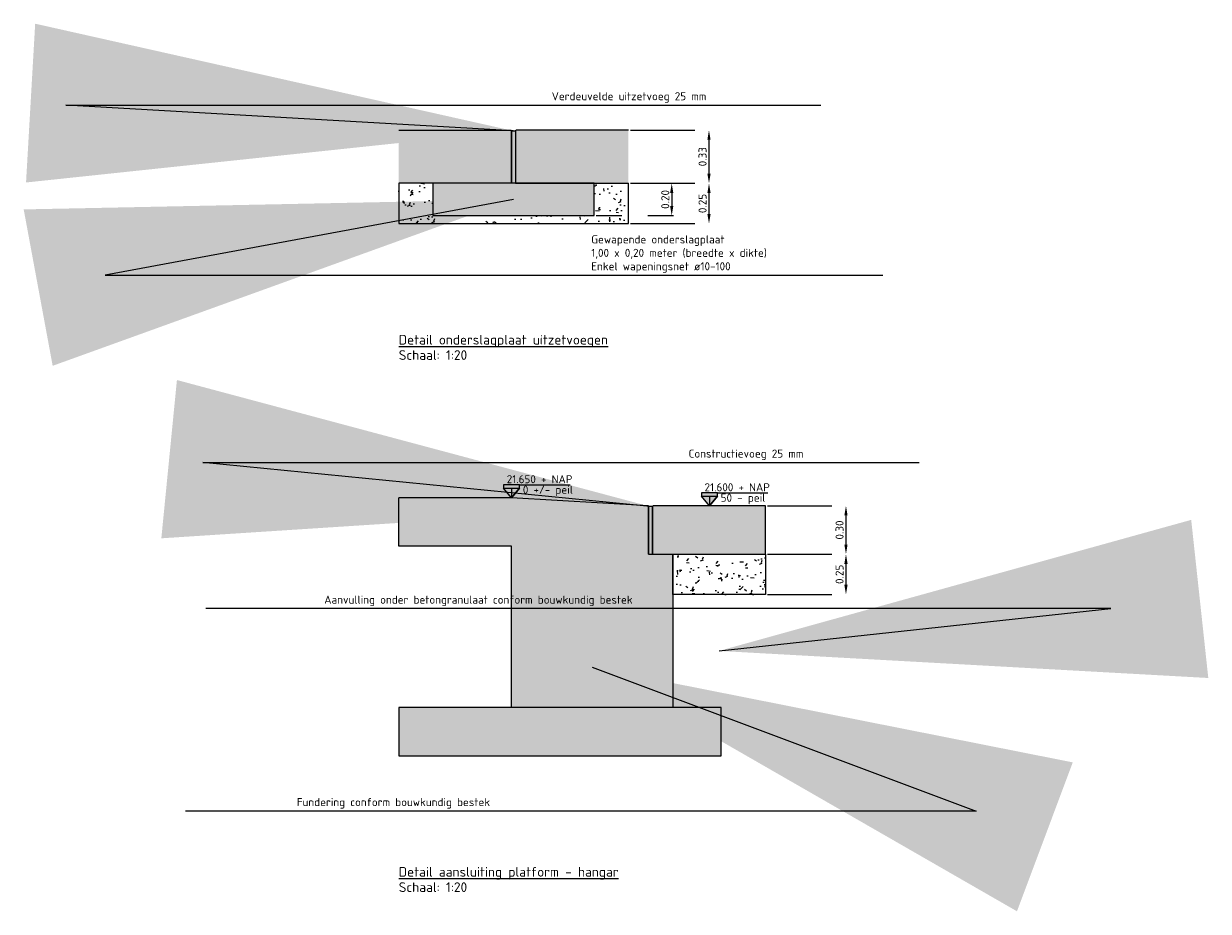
# Model space of a CAD drawing. Header units: metres. Extents: x 175829 to 176206141, y 407048 to 407918896.
# Tile 243 of 256: x 180700.82 to 180708.17, y 407262.99 to 407268.5. Entities that reach past the tile are written whole.
import ezdxf

# ---------------------------------------------------------------- set-up
doc = ezdxf.new("R2010")
doc.units = ezdxf.units.M
doc.header["$LTSCALE"] = 0.2
doc.header["$PDMODE"] = 3
doc.header["$PDSIZE"] = 1
for name, pattern in [('ACAD_ISO06W100', [36, 24, -3, 0, -3, 0, -3, 0, -3]), ('ACAD_ISO08W100', [36, 24, -3, 6, -3]), ('XX-HIDDEN', [4, 2, -2])]:
    doc.linetypes.add(name, pattern=pattern)
doc.layers.add('B-WE-VH-GRONDWERK_BETONGRANULAAT_S&R-G', color=254, linetype='Continuous', lineweight=18)
doc.layers.add('N-WE-VH-BETONVERHARDING_330mm_PLATFORM-S&R-A', color=7, linetype='Continuous', true_color=0xf0f0f0)
for name, color, linetype in [('N-WE-VH-BETONVERHARDING_330mm_PLATFORM-S&R-G', 3, 'Continuous'), ('N-WE-VH-BETONVERHARDING_MOLGOTEN_PLATFORM-S&R-G', 3, 'Continuous'), ('N-WE-VH-CO-VOEGEN_BETONVERHARDING_UITZET_CONSTRUCTIEVOEG-G', 254, 'ACAD_ISO08W100'), ('N-WE-VH-CO-VOEGEN_BETONVERHARDING_VERDEUVELDE_UITZETVOEG-G', 254, 'ACAD_ISO06W100'), ('N-WE-VH-CO-VOEGEN_BETONVERHARDING_VERDEUVELDE_UITZETVOEG_ONDERSLAGPLAAT-A', 151, 'Continuous'), ('N-WE-VH-CO-VOEGEN_BETONVERHARDING_VERDEUVELDE_UITZETVOEG_ONDERSLAGPLAAT-G', 151, 'Continuous'), ('X-BOUWKUNDIG-CO_FUNDERING_HANGAARS-A', 252, 'Continuous'), ('X-BOUWKUNDIG-CO_FUNDERING_HANGAARS-G', 3, 'Continuous'), ('X-HOOGTES-XX_HOOGTE_BETONVERHARDING_AFGEWERKT-T', 7, 'Continuous'), ('X-XX-AL-TEKSTEN_LEGENTA-T', 7, 'Continuous')]:
    doc.layers.add(name, color=color, linetype=linetype)
doc.styles.add('NLCS 2.5 mm', font='isocpeur.ttf', dxfattribs={"height": 2.5})
doc.styles.add('RVB 5.0 mm IT', font='isocpeur.ttf', dxfattribs={"height": 5})
doc.dimstyles.new('NLCS-ARROW', dxfattribs={"dimtxt": 2.5, "dimasz": 3, "dimexe": 1.25, "dimexo": 0.625, "dimgap": 0.75, "dimtad": 1, "dimzin": 0, "dimdsep": 46, "dimtxsty": 'NLCS 2.5 mm', "dimcen": 0, "dimdle": 1, "dimclrd": 1, "dimclre": 251, "dimclrt": 7, "dimazin": 0, "dimtfac": 1, "dimtmove": 1, "dimatfit": 3, "dimfxl": 1, "dimtfillclr": 7, "dimtolj": 1, "dimtzin": 0, "dimarcsym": 0})

# ---------------------------------------------------------------- blocks, each defined once
blk = doc.blocks.new('*D21')
at = {"layer": 'Defpoints', "color": 0, "transparency": 16777216}
for p in [(180704.5699, 407267.8361), (180704.5699, 407267.5061), (180705.0699, 407267.5061)]:
    blk.add_point(p, dxfattribs=at)
at = {"layer": 'X-XX-AL-TEKSTEN_LEGENTA-T', "color": 251, "linetype": 'XX-HIDDEN', "lineweight": -2, "transparency": 16777216}
for p, q in [((180704.5824, 407267.8361), (180705.0949, 407267.8361)), ((180704.5824, 407267.5061), (180705.0949, 407267.5061))]:
    blk.add_line(p, q, dxfattribs=at)
at = {"layer": 'X-XX-AL-TEKSTEN_LEGENTA-T', "color": 1, "lineweight": -2, "transparency": 16777216}
blk.add_line((180705.0699, 407267.7761), (180705.0699, 407267.5661), dxfattribs=at)
at = {"layer": 'X-XX-AL-TEKSTEN_LEGENTA-T', "color": 1, "transparency": 16777216}
for points in [[(180705.0599, 407267.7761), (180705.0799, 407267.7761), (180705.0699, 407267.8361)], [(180705.0599, 407267.5661), (180705.0799, 407267.5661), (180705.0699, 407267.5061)]]:
    blk.add_solid(points, dxfattribs=at)
at = {"layer": 'X-XX-AL-TEKSTEN_LEGENTA-T', "color": 7, "transparency": 16777216, "insert": (180705.0299, 407267.6711), "char_height": 0.05, "attachment_point": 5, "rotation": 90, "style": 'NLCS 2.5 mm'}
blk.add_mtext('\\A1;0.33', dxfattribs=at)
blk = doc.blocks.new('*D22')
at = {"layer": 'Defpoints', "color": 0, "ltscale": 0.4, "transparency": 16777216}
for p in [(180704.5699, 407267.5061), (180704.3574, 407267.3061), (180704.8386, 407267.3061)]:
    blk.add_point(p, dxfattribs=at)
at = {"layer": 'N-WE-VH-CO-VOEGEN_BETONVERHARDING_VERDEUVELDE_UITZETVOEG-G', "color": 251, "linetype": 'XX-HIDDEN', "lineweight": -2, "ltscale": 0.4, "transparency": 16777216}
for p, q in [((180704.5824, 407267.5061), (180704.8636, 407267.5061)), ((180704.3699, 407267.3061), (180704.8636, 407267.3061))]:
    blk.add_line(p, q, dxfattribs=at)
at = {"layer": 'N-WE-VH-CO-VOEGEN_BETONVERHARDING_VERDEUVELDE_UITZETVOEG-G', "color": 1, "lineweight": -2, "ltscale": 0.4, "transparency": 16777216}
blk.add_line((180704.8386, 407267.4461), (180704.8386, 407267.3661), dxfattribs=at)
at = {"layer": 'N-WE-VH-CO-VOEGEN_BETONVERHARDING_VERDEUVELDE_UITZETVOEG-G', "color": 1, "ltscale": 0.4, "transparency": 16777216}
for points in [[(180704.8286, 407267.4461), (180704.8486, 407267.4461), (180704.8386, 407267.5061)], [(180704.8286, 407267.3661), (180704.8486, 407267.3661), (180704.8386, 407267.3061)]]:
    blk.add_solid(points, dxfattribs=at)
at = {"layer": 'N-WE-VH-CO-VOEGEN_BETONVERHARDING_VERDEUVELDE_UITZETVOEG-G', "color": 7, "ltscale": 0.4, "transparency": 16777216, "insert": (180704.7986, 407267.4061), "char_height": 0.05, "attachment_point": 5, "rotation": 90, "style": 'NLCS 2.5 mm'}
blk.add_mtext('\\A1;0.20', dxfattribs=at)
blk = doc.blocks.new('*D23')
at = {"layer": 'Defpoints', "color": 0, "transparency": 16777216}
for p in [(180704.5699, 407267.5061), (180704.5699, 407267.2561), (180705.0699, 407267.2561)]:
    blk.add_point(p, dxfattribs=at)
at = {"layer": 'X-XX-AL-TEKSTEN_LEGENTA-T', "color": 251, "linetype": 'XX-HIDDEN', "lineweight": -2, "transparency": 16777216}
for p, q in [((180704.5824, 407267.5061), (180705.0949, 407267.5061)), ((180704.5824, 407267.2561), (180705.0949, 407267.2561))]:
    blk.add_line(p, q, dxfattribs=at)
at = {"layer": 'X-XX-AL-TEKSTEN_LEGENTA-T', "color": 1, "lineweight": -2, "transparency": 16777216}
blk.add_line((180705.0699, 407267.4461), (180705.0699, 407267.3161), dxfattribs=at)
at = {"layer": 'X-XX-AL-TEKSTEN_LEGENTA-T', "color": 1, "transparency": 16777216}
for points in [[(180705.0599, 407267.4461), (180705.0799, 407267.4461), (180705.0699, 407267.5061)], [(180705.0599, 407267.3161), (180705.0799, 407267.3161), (180705.0699, 407267.2561)]]:
    blk.add_solid(points, dxfattribs=at)
at = {"layer": 'X-XX-AL-TEKSTEN_LEGENTA-T', "color": 7, "transparency": 16777216, "insert": (180705.0299, 407267.3811), "char_height": 0.05, "attachment_point": 5, "rotation": 90, "style": 'NLCS 2.5 mm'}
blk.add_mtext('\\A1;0.25', dxfattribs=at)
blk = doc.blocks.new('*D24')
at = {"layer": 'Defpoints', "color": 0, "transparency": 16777216}
for p in [(180705.4199, 407265.5061), (180705.4199, 407265.2061), (180705.9199, 407265.2061)]:
    blk.add_point(p, dxfattribs=at)
at = {"layer": 'X-XX-AL-TEKSTEN_LEGENTA-T', "color": 251, "linetype": 'XX-HIDDEN', "lineweight": -2, "transparency": 16777216}
for p, q in [((180705.4324, 407265.5061), (180705.9449, 407265.5061)), ((180705.4324, 407265.2061), (180705.9449, 407265.2061))]:
    blk.add_line(p, q, dxfattribs=at)
at = {"layer": 'X-XX-AL-TEKSTEN_LEGENTA-T', "color": 1, "lineweight": -2, "transparency": 16777216}
blk.add_line((180705.9199, 407265.4461), (180705.9199, 407265.2661), dxfattribs=at)
at = {"layer": 'X-XX-AL-TEKSTEN_LEGENTA-T', "color": 1, "transparency": 16777216}
for points in [[(180705.9099, 407265.4461), (180705.9299, 407265.4461), (180705.9199, 407265.5061)], [(180705.9099, 407265.2661), (180705.9299, 407265.2661), (180705.9199, 407265.2061)]]:
    blk.add_solid(points, dxfattribs=at)
at = {"layer": 'X-XX-AL-TEKSTEN_LEGENTA-T', "color": 7, "transparency": 16777216, "insert": (180705.8799, 407265.3561), "char_height": 0.05, "attachment_point": 5, "rotation": 90, "style": 'NLCS 2.5 mm'}
blk.add_mtext('\\A1;0.30', dxfattribs=at)
blk = doc.blocks.new('*D25')
at = {"layer": 'Defpoints', "color": 0, "transparency": 16777216}
for p in [(180705.4199, 407265.2061), (180705.4199, 407264.9561), (180705.9199, 407264.9561)]:
    blk.add_point(p, dxfattribs=at)
at = {"layer": 'X-XX-AL-TEKSTEN_LEGENTA-T', "color": 251, "linetype": 'XX-HIDDEN', "lineweight": -2, "transparency": 16777216}
for p, q in [((180705.4324, 407265.2061), (180705.9449, 407265.2061)), ((180705.4324, 407264.9561), (180705.9449, 407264.9561))]:
    blk.add_line(p, q, dxfattribs=at)
at = {"layer": 'X-XX-AL-TEKSTEN_LEGENTA-T', "color": 1, "lineweight": -2, "transparency": 16777216}
blk.add_line((180705.9199, 407265.1461), (180705.9199, 407265.0161), dxfattribs=at)
at = {"layer": 'X-XX-AL-TEKSTEN_LEGENTA-T', "color": 1, "transparency": 16777216}
for points in [[(180705.9099, 407265.1461), (180705.9299, 407265.1461), (180705.9199, 407265.2061)], [(180705.9099, 407265.0161), (180705.9299, 407265.0161), (180705.9199, 407264.9561)]]:
    blk.add_solid(points, dxfattribs=at)
at = {"layer": 'X-XX-AL-TEKSTEN_LEGENTA-T', "color": 7, "transparency": 16777216, "insert": (180705.8799, 407265.0811), "char_height": 0.05, "attachment_point": 5, "rotation": 90, "style": 'NLCS 2.5 mm'}
blk.add_mtext('\\A1;0.25', dxfattribs=at)

msp = doc.modelspace()

# ---------------------------------------------------------------- hatches: boundary and pattern name
at = {"layer": 'B-WE-VH-GRONDWERK_BETONGRANULAAT_S&R-G', "transparency": 33554559}
h = msp.add_hatch(dxfattribs=at)
h.set_pattern_fill('AR-CONC', color=256, scale=0.001)
h.set_pattern_definition([(50, (-0.97246, 0.47364), (0.182184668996, -0.01593908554), [0.01905, -0.20955]), (355, (-0.97246, 0.47364), (-0.035243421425, 0.19105684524), [0.01524, -0.16764058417]), (100.4514447, (-0.95727, 0.47231), (0.14694124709, 0.17511775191), [0.0161900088, -0.1780902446]), (46.1842, (-0.97246, 0.52444), (0.27107904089, -0.04204232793), [0.028575, -0.314325]), (96.63555761, (-0.94987, 0.52094), (0.23740413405, 0.2474261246), [0.02428502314, -0.26713560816]), (351.18415117, (-0.97246, 0.52444), (0.23740413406, 0.24742612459), [0.02285996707, -0.25145973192]), (21, (-0.94706, 0.51174), (0.15161439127, -0.102265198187), [0.01905, -0.20955]), (326, (-0.94706, 0.51174), (0.06180202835, 0.18418796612), [0.01524, -0.16764]), (71.451445, (-0.93442, 0.50322), (0.21341641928, 0.081922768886), [0.0161900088, -0.1780899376]), (37.5, (-0.972456, 0.47364), (0.003088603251, 0.084555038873), [0, -0.165608, 0, -0.17018, 0, -0.168275]), (7.5, (-0.97246, 0.47364), (0.06681966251, 0.100180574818), [0, -0.097028, 0, -0.161798, 0, -0.064135]), (327.5, (-1.0291, 0.47364), (0.135590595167, -0.005728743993), [0, -0.0635, 0, -0.19812, 0, -0.26289]), (317.5, (-1.0545, 0.47364), (0.148129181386, 0.025426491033), [0, -0.08255, 0, -0.131572, 0, -0.18669])])
h.paths.add_polyline_path([(180703.3574, 407267.5061), (180703.1449, 407267.5061), (180703.1449, 407267.2561), (180704.5699, 407267.2561), (180704.5699, 407267.5061), (180704.3574, 407267.5061), (180704.3574, 407267.3061), (180703.3574, 407267.3061)])
h = msp.add_hatch(dxfattribs=at)
h.set_pattern_fill('AR-CONC', color=256, scale=0.001)
h.set_pattern_definition([(50, (-1.93924, 1.05527), (0.182184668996, -0.01593908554), [0.01905, -0.20955]), (355, (-1.93924, 1.05527), (-0.035243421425, 0.19105684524), [0.01524, -0.16764058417]), (100.4514447, (-1.92405, 1.05394), (0.14694124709, 0.17511775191), [0.0161900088, -0.1780902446]), (46.1842, (-1.93924, 1.10607), (0.27107904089, -0.04204232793), [0.028575, -0.314325]), (96.63555761, (-1.91665, 1.10257), (0.23740413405, 0.2474261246), [0.02428502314, -0.26713560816]), (351.18415117, (-1.93924, 1.10607), (0.23740413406, 0.24742612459), [0.02285996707, -0.25145973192]), (21, (-1.91384, 1.09337), (0.15161439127, -0.102265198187), [0.01905, -0.20955]), (326, (-1.91384, 1.09337), (0.06180202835, 0.18418796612), [0.01524, -0.16764]), (71.451445, (-1.9012, 1.08485), (0.21341641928, 0.081922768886), [0.0161900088, -0.1780899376]), (37.5, (-1.939236, 1.05527), (0.003088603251, 0.084555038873), [0, -0.165608, 0, -0.17018, 0, -0.168275]), (7.5, (-1.93924, 1.05527), (0.06681966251, 0.100180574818), [0, -0.097028, 0, -0.161798, 0, -0.064135]), (327.5, (-1.99588, 1.05527), (0.135590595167, -0.005728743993), [0, -0.0635, 0, -0.19812, 0, -0.26289]), (317.5, (-2.02128, 1.05527), (0.148129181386, 0.025426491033), [0, -0.08255, 0, -0.131572, 0, -0.18669])])
h.paths.add_polyline_path([(180705.4199, 407265.2061), (180704.8449, 407265.2061), (180704.8449, 407264.9561), (180705.4199, 407264.9561)])
at = {"layer": 'N-WE-VH-BETONVERHARDING_330mm_PLATFORM-S&R-A'}
h = msp.add_hatch(color=256, dxfattribs=at)
h.dxf.hatch_style = 1
h.paths.add_polyline_path([(180703.1449, 407267.8361), (180703.8399, 407267.8361), (180703.8449, 407267.8311), (180703.8449, 407267.5061), (180703.1449, 407267.5061)])
h = msp.add_hatch(color=256, dxfattribs=at)
h.dxf.hatch_style = 1
h.paths.add_polyline_path([(180704.5699, 407267.8361), (180703.8749, 407267.8361), (180703.8699, 407267.8311), (180703.8699, 407267.5061), (180704.5699, 407267.5061)])
h = msp.add_hatch(color=256, dxfattribs=at)
h.dxf.hatch_style = 1
h.paths.add_polyline_path([(180705.4199, 407265.5061), (180704.7249, 407265.5061), (180704.7199, 407265.5011), (180704.7199, 407265.2061), (180705.4199, 407265.2061)])
at = {"layer": 'N-WE-VH-CO-VOEGEN_BETONVERHARDING_UITZET_CONSTRUCTIEVOEG-G', "ltscale": 0.4}
h = msp.add_hatch(color=256, dxfattribs=at)
h.dxf.hatch_style = 1
h.paths.add_polyline_path([(180703.8699, 407267.8311), (180703.8449, 407267.8311), (180703.8449, 407267.5061), (180703.8699, 407267.5061)])
h = msp.add_hatch(color=256, dxfattribs=at)
h.dxf.hatch_style = 1
h.paths.add_polyline_path([(180704.7199, 407265.5011), (180704.6949, 407265.5011), (180704.6949, 407265.2061), (180704.7199, 407265.2061)])
at = {"layer": 'N-WE-VH-CO-VOEGEN_BETONVERHARDING_UITZET_CONSTRUCTIEVOEG-G'}
h = msp.add_hatch(dxfattribs=at)
h.set_pattern_fill('ANSI31', color=256)
h.set_pattern_definition([(45, (-1.9392, 0.4553), (-2.24506403, 2.24506403), [])])
h.paths.add_polyline_path([(180704.7199, 407264.9011), (180704.6949, 407264.9011), (180704.6949, 407264.7061), (180704.6949, 407264.6061), (180704.7199, 407264.6061)])
at = {"layer": 'N-WE-VH-CO-VOEGEN_BETONVERHARDING_VERDEUVELDE_UITZETVOEG-G', "ltscale": 0.4}
h = msp.add_hatch(dxfattribs=at)
h.set_pattern_fill('ANSI36', color=256)
h.paths.add_polyline_path([(180703.8699, 407267.8311), (180703.8699, 407267.5061), (180703.8449, 407267.5061), (180703.8449, 407267.8311)])
at = {"layer": 'N-WE-VH-CO-VOEGEN_BETONVERHARDING_VERDEUVELDE_UITZETVOEG-G'}
h = msp.add_hatch(dxfattribs=at)
h.set_pattern_fill('ANSI32', color=256)
h.set_pattern_definition([(45, (-0.972, 0.174), (-6.7351921, 6.7351921), []), (45, (3.518, 0.174), (-6.7351921, 6.7351921), [])])
h.paths.add_polyline_path([(180703.8699, 407267.5311), (180703.8449, 407267.5311), (180703.8449, 407267.2061), (180703.8699, 407267.2061)])
at = {"layer": 'N-WE-VH-CO-VOEGEN_BETONVERHARDING_VERDEUVELDE_UITZETVOEG_ONDERSLAGPLAAT-A'}
h = msp.add_hatch(color=256, dxfattribs=at)
h.dxf.hatch_style = 1
h.paths.add_polyline_path([(180703.3574, 407267.3061), (180704.3574, 407267.3061), (180704.3574, 407267.5061), (180703.3574, 407267.5061)])
at = {"layer": 'X-BOUWKUNDIG-CO_FUNDERING_HANGAARS-A', "transparency": 33554559}
h = msp.add_hatch(color=256, dxfattribs=at)
h.dxf.hatch_style = 1
h.paths.add_polyline_path([(180703.8449, 407265.5561), (180703.1449, 407265.5561), (180703.1449, 407265.2561), (180703.8449, 407265.2561), (180703.8449, 407265.0561), (180703.9949, 407265.0561)])
h.paths.add_polyline_path([(180704.8449, 407265.2061), (180704.6949, 407265.2061), (180704.6949, 407265.5061), (180703.8449, 407265.5561), (180703.9949, 407265.0561), (180703.8449, 407265.0561), (180703.8449, 407264.2561), (180704.8449, 407264.2561)])
h.paths.add_polyline_path([(180705.1449, 407264.2561), (180703.1449, 407264.2561), (180703.1449, 407263.9561), (180705.1449, 407263.9561)])
at = {"layer": 'X-HOOGTES-XX_HOOGTE_BETONVERHARDING_AFGEWERKT-T'}
h = msp.add_hatch(color=256, dxfattribs=at)
h.dxf.hatch_style = 1
h.paths.add_polyline_path([(180703.8949, 407265.6361), (180703.7949, 407265.6361), (180703.7949, 407265.6161), (180703.8449, 407265.6161), (180703.8949, 407265.6161)])
h.paths.add_polyline_path([(180703.8949, 407265.6161), (180703.8449, 407265.6161), (180703.8449, 407265.5561)])
h.paths.add_polyline_path([(180703.8449, 407265.6161), (180703.7949, 407265.6161), (180703.8449, 407265.5561)])
h = msp.add_hatch(color=256, dxfattribs=at)
h.dxf.hatch_style = 1
h.paths.add_polyline_path([(180703.8949, 407265.6361), (180703.7949, 407265.6361), (180703.7949, 407265.6161), (180703.8449, 407265.6161), (180703.8949, 407265.6161)])
h.paths.add_polyline_path([(180703.8949, 407265.6161), (180703.8449, 407265.6161), (180703.8449, 407265.5561)])
h.paths.add_polyline_path([(180703.8449, 407265.6161), (180703.7949, 407265.6161), (180703.8449, 407265.5561)])
h = msp.add_hatch(color=256, dxfattribs=at)
h.dxf.hatch_style = 1
h.paths.add_polyline_path([(180705.1224, 407265.5861), (180705.0224, 407265.5861), (180705.0224, 407265.5661), (180705.0724, 407265.5661), (180705.1224, 407265.5661)])
h.paths.add_polyline_path([(180705.1224, 407265.5661), (180705.0724, 407265.5661), (180705.0724, 407265.5061)])
h.paths.add_polyline_path([(180705.0724, 407265.5661), (180705.0224, 407265.5661), (180705.0724, 407265.5061)])

# ---------------------------------------------------------------- linework, layer by layer
at = {"layer": 'B-WE-VH-GRONDWERK_BETONGRANULAAT_S&R-G', "flags": 128}
msp.add_lwpolyline([(180703.1449, 407267.5061), (180703.1449, 407267.2561), (180704.5699, 407267.2561), (180704.5699, 407267.5061)], dxfattribs=at)
at = {"layer": 'N-WE-VH-BETONVERHARDING_330mm_PLATFORM-S&R-G', "flags": 128}
for points in [[(180703.1449, 407267.8361), (180703.8399, 407267.8361), (180703.8449, 407267.8311), (180703.8449, 407267.5061), (180703.1449, 407267.5061)], [(180704.5699, 407267.8361), (180703.8749, 407267.8361), (180703.8699, 407267.8311), (180703.8699, 407267.5061), (180704.5699, 407267.5061)], [(180704.7249, 407265.5061), (180704.7199, 407265.5011), (180704.7199, 407265.2061), (180705.4199, 407265.2061), (180705.4199, 407265.5061), (180704.7249, 407265.5061)]]:
    msp.add_lwpolyline(points, dxfattribs=at)
at = {"layer": 'N-WE-VH-BETONVERHARDING_MOLGOTEN_PLATFORM-S&R-G', "transparency": 33554687}
msp.add_line((180704.6949, 407265.2061), (180704.6949, 407265.5061), dxfattribs=at)
at = {"layer": 'N-WE-VH-CO-VOEGEN_BETONVERHARDING_UITZET_CONSTRUCTIEVOEG-G', "ltscale": 0.4, "flags": 128}
msp.add_lwpolyline([(180704.7199, 407265.5011), (180704.6949, 407265.5011), (180704.6949, 407265.2061), (180704.7199, 407265.2061)], close=True, dxfattribs=at)
at = {"layer": 'N-WE-VH-CO-VOEGEN_BETONVERHARDING_VERDEUVELDE_UITZETVOEG-G', "ltscale": 0.4, "flags": 128}
msp.add_lwpolyline([(180703.8699, 407267.8311), (180703.8699, 407267.5061), (180703.8449, 407267.5061), (180703.8449, 407267.8311), (180703.8699, 407267.8311)], dxfattribs=at)
at = {"layer": 'N-WE-VH-CO-VOEGEN_BETONVERHARDING_VERDEUVELDE_UITZETVOEG_ONDERSLAGPLAAT-G', "flags": 128}
msp.add_lwpolyline([(180703.3574, 407267.3061), (180704.3574, 407267.3061), (180704.3574, 407267.5061), (180703.3574, 407267.5061), (180703.3574, 407267.3061)], dxfattribs=at)
at = {"layer": 'X-BOUWKUNDIG-CO_FUNDERING_HANGAARS-G', "flags": 128}
for points in [[(180703.8449, 407264.2561), (180703.8449, 407265.2561), (180703.1449, 407265.2561), (180703.1449, 407265.5561)], [(180703.8449, 407265.5561), (180703.1449, 407265.5561)], [(180704.6949, 407265.5061), (180703.8449, 407265.5561)], [(180704.6949, 407265.5061), (180704.6949, 407265.2061), (180704.8449, 407265.2061), (180704.8449, 407264.2561)], [(180704.8449, 407265.2061), (180705.4199, 407265.2061), (180705.4199, 407264.9561), (180704.8449, 407264.9561), (180704.8449, 407265.2061)], [(180703.1449, 407263.9561), (180705.1449, 407263.9561), (180705.1449, 407264.2561), (180703.1449, 407264.2561), (180703.1449, 407263.9561)]]:
    msp.add_lwpolyline(points, dxfattribs=at)
at = {"layer": 'X-HOOGTES-XX_HOOGTE_BETONVERHARDING_AFGEWERKT-T', "flags": 128}
for points in [[(180703.8949, 407265.6361), (180703.7949, 407265.6361), (180703.7949, 407265.6161), (180703.8449, 407265.6161), (180703.8449, 407265.5561), (180703.7949, 407265.6161), (180703.8949, 407265.6161), (180703.8449, 407265.5561), (180703.8949, 407265.6161), (180703.8949, 407265.6361)], [(180703.8949, 407265.6361), (180703.7949, 407265.6361), (180703.7949, 407265.6161), (180703.8449, 407265.6161), (180703.8449, 407265.5561), (180703.7949, 407265.6161), (180703.8949, 407265.6161), (180703.8449, 407265.5561), (180703.8949, 407265.6161), (180703.8949, 407265.6361)], [(180703.8949, 407265.6361), (180704.2082, 407265.6361)], [(180703.8949, 407265.6361), (180704.2082, 407265.6361)], [(180705.1224, 407265.5861), (180705.0224, 407265.5861), (180705.0224, 407265.5661), (180705.0724, 407265.5661), (180705.0724, 407265.5061), (180705.0224, 407265.5661), (180705.1224, 407265.5661), (180705.0724, 407265.5061), (180705.1224, 407265.5661), (180705.1224, 407265.5861)], [(180705.1224, 407265.5861), (180705.4357, 407265.5861)]]:
    msp.add_lwpolyline(points, dxfattribs=at)

# ---------------------------------------------------------------- texts
at = {"layer": 'X-HOOGTES-XX_HOOGTE_BETONVERHARDING_AFGEWERKT-T', "style": 'RVB 5.0 mm IT'}
for s, p in [('21.650 + NAP', (180703.8149, 407265.6461)), ('21.650 + NAP', (180703.8149, 407265.6461)), ('0 +/- peil', (180703.9149, 407265.5811)), ('0 +/- peil', (180703.9149, 407265.5811)), ('21.600 + NAP', (180705.0424, 407265.5961)), ('50 - peil', (180705.1424, 407265.5311))]:
    msp.add_text(s, height=0.05, dxfattribs=at).set_placement(p)
at = {"layer": 'X-XX-AL-TEKSTEN_LEGENTA-T', "style": 'RVB 5.0 mm IT'}
for s, p in [('%%UDetail onderslagplaat uitzetvoegen', (180703.1449, 407266.5061)), ('Schaal: 1:20', (180703.1449, 407266.4111)), ('%%UDetail aansluiting platform - hangar', (180703.1449, 407263.2061)), ('Schaal: 1:20', (180703.1449, 407263.1111))]:
    msp.add_text(s, height=0.06, dxfattribs=at).set_placement(p)
at = {"layer": 'X-XX-AL-TEKSTEN_LEGENTA-T', "color": 7, "char_height": 0.05, "style": 'NLCS 2.5 mm'}
for s, insert, attachment_point in [('\\A1;Verdeuvelde uitzetvoeg 25 mm ', (180704.0935, 407268.0061), 7), ('\\A1;Gewapende onderslagplaat\\P1,00 x 0,20 meter (breedte x dikte)\\PEnkel wapeningsnet ø10-100', (180704.3392, 407266.9515), 7), ('\\A1;Constructievoeg 25 mm ', (180704.9435, 407265.7898), 7), ('\\A1;Aanvulling onder betongranulaat conform bouwkundig bestek', (180702.6827, 407264.8839), 7), ('\\A1;Fundering conform bouwkundig bestek', (180703.7118, 407263.6283), 9)]:
    msp.add_mtext(s, dxfattribs=dict(at, insert=insert, attachment_point=attachment_point))

# ---------------------------------------------------------------- dimensions: what is measured, and where the dimension line sits
at = {"layer": 'N-WE-VH-CO-VOEGEN_BETONVERHARDING_VERDEUVELDE_UITZETVOEG-G', "ltscale": 0.4}
dim = msp.add_linear_dim(base=(180704.8386, 407267.3061), p1=(180704.5699, 407267.5061), p2=(180704.3574, 407267.3061), angle=90, dimstyle='NLCS-ARROW', dxfattribs=at)
dim.commit()
dim.dimension.update_dxf_attribs({"geometry": '*D22', "text_midpoint": (180704.7986, 407267.4061)})
at = {"layer": 'X-XX-AL-TEKSTEN_LEGENTA-T', "color": 7}
for p1, p2, picture, middle in [((180704.5699, 407267.8361), (180704.5699, 407267.5061), '*D21', (180705.0299, 407267.6711)), ((180704.5699, 407267.5061), (180704.5699, 407267.2561), '*D23', (180705.0299, 407267.3811)), ((180705.4199, 407265.5061), (180705.4199, 407265.2061), '*D24', (180705.8799, 407265.3561)), ((180705.4199, 407265.2061), (180705.4199, 407264.9561), '*D25', (180705.8799, 407265.0811))]:
    dim = msp.add_aligned_dim(p1=p1, p2=p2, distance=0.5, dimstyle='NLCS-ARROW', dxfattribs=at)
    dim.commit()
    dim.dimension.update_dxf_attribs({"geometry": picture, "text_midpoint": middle})

# ---------------------------------------------------------------- leaders
at = {"layer": 'X-XX-AL-TEKSTEN_LEGENTA-T', "annotation_type": 0, "has_hookline": 1}
for points, hookline_direction, text_width in [([(180703.8557, 407267.8311), (180701.0785, 407267.9911), (180704.0785, 407267.9911)], 0, 0.935), ([(180704.7057, 407265.5011), (180701.9285, 407265.7748), (180704.9285, 407265.7748)], 0, 0.695), ([(180705.1324, 407264.6062), (180707.5627, 407264.8689), (180704.5627, 407264.8689)], 1, 1.865), ([(180704.3449, 407264.5061), (180706.7268, 407263.6133), (180703.7268, 407263.6133)], 1, 1.155)]:
    msp.add_leader(points, dimstyle='NLCS-ARROW', override={"dimscale": 0}, dxfattribs=dict(at, hookline_direction=hookline_direction, text_width=text_width))
at = {"layer": 'X-XX-AL-TEKSTEN_LEGENTA-T', "color": 7, "annotation_type": 0, "has_hookline": 1, "hookline_direction": 0, "text_width": 1.075}
msp.add_leader([(180703.8574, 407267.4061), (180701.3242, 407266.9365), (180704.3242, 407266.9365)], dimstyle='NLCS-ARROW', override={"dimscale": 0}, dxfattribs=at)

doc.saveas('drawing.dxf')
